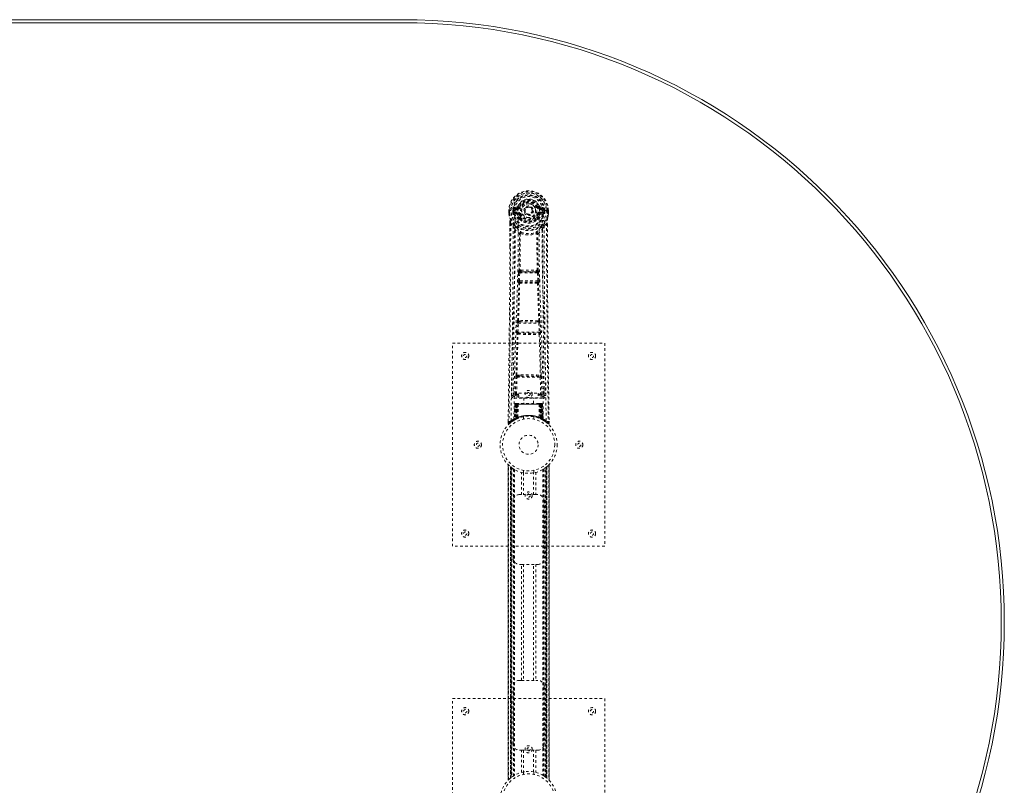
# Model space of a CAD drawing. Header units: inches. Extents: x 28.6 to 100.1, y 28.7 to 76.2.
# Tile 4 of 4: x 61.3 to 100.1, y 46.1 to 76.2. Entities that reach past the tile are written whole.
import ezdxf

# ---------------------------------------------------------------- set-up
doc = ezdxf.new("R2010")
doc.units = ezdxf.units.IN
doc.header["$MEASUREMENT"] = 0
doc.linetypes.add('SLD-Dashed', pattern=[0.075, 0.05, -0.025])
doc.linetypes.add('SLD-Solid', pattern=[0])

msp = doc.modelspace()

# ---------------------------------------------------------------- linework, layer by layer
at = {"color": 7, "linetype": 'SLD-Solid', "lineweight": 15}
for p, q in [((52.354, 76.234), (76.354, 76.234)), ((52.354, 76.116), (76.354, 76.116)), ((76.354, 76.116), (52.354, 76.116))]:
    msp.add_line(p, q, dxfattribs=at)
at = {"color": 7, "linetype": 'SLD-Dashed', "lineweight": 0}
for p, q in [((80.575, 68.718), (80.575, 68.601)), ((80.579, 68.718), (80.575, 68.718)), ((80.576, 68.718), (80.576, 68.601)), ((80.632, 68.717), (80.579, 68.718)), ((80.604, 68.715), (80.604, 68.601)), ((80.655, 68.717), (80.632, 68.717)), ((80.813, 68.717), (80.655, 68.717)), ((80.726, 68.644), (80.726, 68.715)), ((80.761, 68.715), (80.755, 68.715)), ((80.755, 68.715), (80.755, 68.645)), ((80.761, 68.636), (80.761, 68.715)), ((80.898, 68.859), (80.779, 68.835)), ((80.809, 68.799), (80.926, 68.819)), ((80.809, 68.799), (80.809, 68.769)), ((80.926, 68.799), (80.809, 68.799)), ((80.926, 68.769), (80.809, 68.769)), ((80.926, 68.819), (80.926, 68.799)), ((80.926, 68.769), (80.926, 68.799)), ((80.985, 68.863), (80.931, 68.886)), ((80.931, 68.752), (80.931, 68.755)), ((80.985, 68.863), (81.008, 68.854)), ((81.511, 68.708), (81.51, 68.692)), ((81.511, 68.716), (81.511, 68.708)), ((81.701, 68.854), (81.723, 68.863)), ((81.723, 68.863), (81.727, 68.855)), ((81.778, 68.755), (81.778, 68.752)), ((81.783, 68.819), (81.9, 68.799)), ((81.783, 68.819), (81.783, 68.799)), ((81.9, 68.799), (81.783, 68.799)), ((81.783, 68.769), (81.783, 68.799)), ((81.9, 68.769), (81.783, 68.769)), ((81.93, 68.835), (81.811, 68.859)), ((82.054, 68.717), (81.895, 68.717)), ((81.9, 68.769), (81.9, 68.799)), ((81.948, 68.715), (81.953, 68.715)), ((81.948, 68.636), (81.948, 68.715)), ((81.953, 68.645), (81.953, 68.715)), ((81.983, 68.715), (81.983, 68.644)), ((81.983, 68.715), (81.983, 68.715)), ((82.077, 68.717), (82.054, 68.717)), ((82.13, 68.718), (82.077, 68.717)), ((82.104, 68.601), (82.104, 68.715)), ((82.134, 68.718), (82.13, 68.718)), ((82.133, 68.601), (82.133, 68.718)), ((82.134, 68.718), (82.134, 68.601)), ((80.575, 68.601), (80.575, 68.597)), ((80.726, 68.644), (80.755, 68.645)), ((80.726, 68.644), (80.726, 68.644)), ((80.756, 68.645), (80.761, 68.626)), ((80.761, 68.626), (80.761, 68.636)), ((80.767, 68.6), (80.771, 68.595)), ((80.771, 68.595), (80.771, 68.594)), ((80.771, 68.595), (80.771, 68.595)), ((80.782, 68.584), (80.771, 68.595)), ((80.782, 68.584), (80.896, 68.563)), ((80.795, 68.647), (80.795, 68.617)), ((80.795, 68.647), (80.926, 68.647)), ((80.926, 68.592), (80.795, 68.617)), ((80.795, 68.617), (80.926, 68.617)), ((80.926, 68.647), (80.926, 68.617)), ((80.926, 68.592), (80.926, 68.617)), ((81.008, 68.562), (80.98, 68.551)), ((80.986, 68.402), (80.986, 68.42)), ((81.005, 68.356), (80.994, 68.373)), ((81.009, 68.426), (81.01, 68.407)), ((81.699, 68.407), (81.699, 68.426)), ((81.728, 68.551), (81.701, 68.562)), ((81.715, 68.373), (81.703, 68.356)), ((81.722, 68.402), (81.723, 68.42)), ((81.783, 68.647), (81.783, 68.617)), ((81.783, 68.647), (81.913, 68.647)), ((81.913, 68.617), (81.783, 68.592)), ((81.783, 68.592), (81.783, 68.617)), ((81.783, 68.617), (81.913, 68.617)), ((81.812, 68.563), (81.927, 68.584)), ((81.913, 68.617), (81.913, 68.647)), ((81.937, 68.595), (81.927, 68.584)), ((81.927, 68.584), (81.927, 68.584)), ((81.927, 68.584), (81.927, 68.584)), ((81.937, 68.595), (81.941, 68.6)), ((81.953, 68.645), (81.948, 68.626)), ((81.948, 68.626), (81.948, 68.636)), ((81.953, 68.645), (81.983, 68.644)), ((81.983, 68.644), (81.983, 68.644)), ((82.134, 68.597), (82.134, 68.601)), ((80.617, 68.217), (80.614, 67.292)), ((80.618, 67.292), (80.618, 68.216)), ((80.647, 68.215), (80.743, 68.1)), ((81.966, 68.1), (82.062, 68.215)), ((82.09, 68.163), (82.09, 68.216)), ((82.091, 68.217), (82.092, 68.163)), ((81.027, 67.797), (81.027, 67.797)), ((81.682, 67.797), (81.682, 67.797)), ((80.944, 65.944), (80.96, 66.261)), ((80.988, 65.942), (81.005, 66.259)), ((81.005, 66.259), (81.704, 66.259)), ((81.055, 66.358), (81.015, 66.357)), ((81.023, 66.304), (81.062, 66.304)), ((81.646, 66.304), (81.062, 66.304)), ((81.646, 66.304), (81.685, 66.304)), ((81.693, 66.357), (81.653, 66.358)), ((81.704, 66.259), (81.72, 65.942)), ((81.764, 65.944), (81.748, 66.261)), ((80.968, 65.85), (80.953, 65.854)), ((81.72, 65.942), (80.988, 65.942)), ((81.012, 65.892), (80.998, 65.897)), ((80.998, 65.897), (81.711, 65.897)), ((81.711, 65.897), (81.697, 65.892)), ((81.741, 65.85), (81.755, 65.854)), ((80.889, 63.926), (80.906, 64.279)), ((80.934, 63.924), (80.951, 64.277)), ((80.951, 64.277), (81.758, 64.277)), ((80.988, 64.373), (80.956, 64.373)), ((80.997, 64.322), (80.966, 64.321)), ((81.711, 64.322), (80.997, 64.322)), ((81.711, 64.322), (81.743, 64.321)), ((81.753, 64.373), (81.72, 64.373)), ((81.758, 64.277), (81.775, 63.924)), ((81.819, 63.926), (81.802, 64.279)), ((80.895, 63.836), (80.904, 63.833)), ((81.775, 63.924), (80.934, 63.924)), ((80.948, 63.876), (80.94, 63.879)), ((80.94, 63.879), (81.769, 63.879)), ((81.769, 63.879), (81.76, 63.876)), ((81.805, 63.833), (81.813, 63.836)), ((78.354, 55.484), (78.354, 63.484)), ((78.354, 63.484), (84.354, 63.484)), ((84.354, 63.484), (84.354, 55.484)), ((80.836, 61.481), (80.851, 62.143)), ((80.88, 61.48), (80.896, 62.141)), ((80.893, 62.227), (81.049, 62.233)), ((80.896, 62.141), (81.813, 62.141)), ((80.904, 62.182), (81.057, 62.185)), ((81.057, 62.185), (81.652, 62.185)), ((81.652, 62.185), (81.805, 62.182)), ((81.659, 62.233), (81.816, 62.227)), ((81.813, 62.141), (81.828, 61.48)), ((81.873, 61.481), (81.857, 62.143)), ((80.745, 61.714), (80.742, 61.427)), ((81.967, 61.427), (81.963, 61.714)), ((80.742, 61.424), (80.743, 61.416)), ((80.787, 61.378), (80.787, 61.318)), ((80.974, 61.378), (80.787, 61.378)), ((80.88, 61.435), (80.88, 61.48)), ((80.88, 61.48), (80.974, 61.48)), ((80.88, 61.435), (80.974, 61.435)), ((80.974, 61.511), (81.724, 61.511)), ((80.974, 61.331), (80.974, 61.511)), ((81.724, 61.331), (80.974, 61.331)), ((81.159, 61.331), (81.159, 61.109)), ((81.549, 61.109), (81.549, 61.331)), ((81.724, 61.511), (81.724, 61.331)), ((81.724, 61.48), (81.828, 61.48)), ((81.724, 61.435), (81.828, 61.435)), ((81.922, 61.378), (81.724, 61.378)), ((81.828, 61.435), (81.828, 61.48)), ((81.922, 61.318), (81.922, 61.378)), ((81.965, 61.416), (81.967, 61.424)), ((80.787, 61.318), (81.922, 61.318)), ((80.808, 61.08), (80.787, 60.475)), ((80.822, 61.08), (80.801, 60.483)), ((80.822, 61.08), (80.808, 61.08)), ((80.842, 61.084), (80.82, 60.49)), ((80.84, 61.08), (80.82, 60.493)), ((80.907, 61.08), (80.84, 61.08)), ((80.847, 61.08), (80.847, 60.523)), ((80.855, 61.08), (80.847, 61.08)), ((80.855, 61.109), (80.848, 61.109)), ((80.861, 61.109), (80.852, 61.109)), ((80.855, 61.08), (81.854, 61.08)), ((80.855, 60.527), (80.855, 61.08)), ((80.868, 61.109), (80.861, 61.109)), ((80.861, 60.53), (80.861, 61.08)), ((80.861, 61.08), (80.867, 61.08)), ((80.867, 61.08), (80.867, 60.533)), ((81.841, 61.08), (80.867, 61.08)), ((80.924, 61.109), (80.87, 61.109)), ((80.879, 61.08), (80.879, 60.538)), ((80.885, 61.08), (80.879, 61.08)), ((80.886, 61.109), (80.88, 61.109)), ((80.885, 61.08), (81.823, 61.08)), ((80.885, 60.541), (80.885, 61.08)), ((80.886, 61.109), (80.924, 61.109)), ((80.888, 60.529), (80.907, 61.08)), ((80.908, 61.08), (80.889, 60.529)), ((80.907, 61.08), (80.908, 61.08)), ((80.938, 61.08), (80.934, 60.558)), ((80.946, 61.109), (80.938, 61.109)), ((81.77, 61.08), (80.938, 61.08)), ((81.763, 61.109), (80.946, 61.109)), ((81.771, 61.109), (81.763, 61.109)), ((81.77, 61.08), (81.775, 60.558)), ((81.839, 61.109), (81.785, 61.109)), ((81.785, 61.109), (81.823, 61.109)), ((81.82, 60.529), (81.801, 61.08)), ((81.801, 61.08), (81.801, 61.08)), ((81.801, 61.08), (81.82, 60.529)), ((81.869, 61.08), (81.801, 61.08)), ((81.829, 61.109), (81.823, 61.109)), ((81.829, 61.08), (81.823, 61.08)), ((81.823, 61.08), (81.823, 60.541)), ((81.829, 60.538), (81.829, 61.08)), ((81.847, 61.109), (81.841, 61.109)), ((81.841, 60.533), (81.841, 61.08)), ((81.841, 61.08), (81.848, 61.08)), ((81.857, 61.109), (81.847, 61.109)), ((81.848, 61.08), (81.848, 60.53)), ((81.861, 61.109), (81.853, 61.109)), ((81.861, 61.08), (81.854, 61.08)), ((81.854, 61.08), (81.854, 60.527)), ((81.861, 60.523), (81.861, 61.08)), ((81.889, 60.49), (81.866, 61.084)), ((81.869, 61.08), (81.889, 60.493)), ((81.887, 61.08), (81.908, 60.483)), ((81.9, 61.08), (81.887, 61.08)), ((81.9, 61.08), (81.921, 60.475)), ((81.154, 60.592), (81.154, 60.495)), ((81.554, 60.495), (81.554, 60.592)), ((80.549, 60.41), (80.548, 60.343)), ((80.549, 60.41), (80.548, 60.343)), ((80.548, 60.343), (80.578, 60.342)), ((80.55, 60.406), (80.549, 60.343)), ((80.597, 60.321), (80.639, 60.355)), ((80.773, 60.45), (80.786, 60.458)), ((80.787, 60.475), (80.801, 60.483)), ((80.804, 60.468), (80.871, 60.503)), ((80.82, 60.493), (80.888, 60.529)), ((80.847, 60.523), (80.855, 60.527)), ((80.86, 60.497), (80.847, 60.523)), ((80.86, 60.497), (80.851, 60.493)), ((80.867, 60.501), (80.855, 60.527)), ((80.867, 60.501), (80.86, 60.497)), ((80.867, 60.533), (80.861, 60.53)), ((80.873, 60.504), (80.861, 60.53)), ((80.865, 60.5), (80.873, 60.504)), ((80.88, 60.507), (80.867, 60.533)), ((80.871, 60.503), (80.872, 60.503)), ((80.872, 60.503), (80.879, 60.507)), ((80.879, 60.538), (80.885, 60.541)), ((80.891, 60.512), (80.879, 60.538)), ((80.897, 60.515), (80.885, 60.541)), ((80.889, 60.529), (80.888, 60.529)), ((80.897, 60.515), (80.891, 60.512)), ((81.823, 60.541), (81.811, 60.515)), ((81.818, 60.512), (81.811, 60.515)), ((81.829, 60.538), (81.818, 60.512)), ((81.82, 60.529), (81.82, 60.529)), ((81.82, 60.529), (81.889, 60.493)), ((81.823, 60.541), (81.829, 60.538)), ((81.841, 60.533), (81.829, 60.507)), ((81.848, 60.53), (81.836, 60.504)), ((81.837, 60.503), (81.837, 60.503)), ((81.837, 60.503), (81.852, 60.495)), ((81.848, 60.53), (81.841, 60.533)), ((81.854, 60.527), (81.841, 60.501)), ((81.849, 60.497), (81.841, 60.501)), ((81.861, 60.523), (81.849, 60.497)), ((81.875, 60.484), (81.849, 60.497)), ((81.854, 60.527), (81.861, 60.523)), ((81.869, 60.486), (81.904, 60.468)), ((81.908, 60.483), (81.921, 60.475)), ((81.917, 60.462), (81.93, 60.455)), ((81.922, 60.458), (81.936, 60.45)), ((82.07, 60.355), (82.112, 60.321)), ((82.131, 60.342), (82.111, 60.32)), ((82.161, 60.343), (82.16, 60.41)), ((80.549, 58.7), (80.549, 46.269)), ((80.549, 46.27), (80.549, 58.698)), ((80.549, 58.698), (80.55, 58.697)), ((80.549, 58.697), (80.549, 46.271)), ((80.561, 46.282), (80.561, 58.686)), ((80.644, 58.612), (80.639, 58.615)), ((80.639, 46.353), (80.639, 58.615)), ((80.639, 58.615), (80.639, 46.353)), ((80.644, 58.612), (80.644, 46.356)), ((80.645, 58.611), (80.645, 46.357)), ((80.684, 58.58), (80.648, 58.608)), ((80.648, 46.36), (80.648, 58.608)), ((80.648, 58.608), (80.648, 46.36)), ((82.061, 58.608), (82.061, 46.36)), ((82.061, 46.36), (82.061, 58.608)), ((82.069, 58.615), (82.065, 58.612)), ((82.065, 46.356), (82.065, 58.612)), ((82.069, 58.615), (82.069, 46.353)), ((82.069, 46.353), (82.069, 58.615)), ((82.147, 58.686), (82.147, 46.282)), ((82.159, 46.268), (82.159, 58.699)), ((82.159, 58.698), (82.159, 46.27)), ((82.159, 46.271), (82.159, 58.697)), ((80.66, 46.369), (80.66, 58.599)), ((80.664, 46.372), (80.664, 58.596)), ((80.666, 58.594), (80.666, 46.374)), ((80.668, 58.593), (80.668, 46.375)), ((80.69, 58.576), (80.69, 46.392)), ((80.756, 58.531), (80.751, 58.534)), ((80.756, 58.531), (80.756, 46.437)), ((80.781, 58.516), (80.781, 46.452)), ((80.799, 58.506), (80.799, 46.462)), ((81.073, 57.519), (81.073, 58.395)), ((81.154, 58.473), (81.154, 58.376)), ((81.157, 58.376), (81.157, 57.519)), ((81.552, 57.519), (81.552, 58.376)), ((81.554, 58.376), (81.554, 58.473)), ((81.636, 58.395), (81.636, 57.519)), ((81.91, 58.506), (81.91, 46.462)), ((81.927, 58.516), (81.927, 46.452)), ((81.953, 58.531), (81.953, 46.437)), ((82.01, 46.398), (82.01, 58.57)), ((82.041, 46.375), (82.041, 58.593)), ((82.043, 46.374), (82.043, 58.594)), ((82.045, 58.596), (82.045, 46.372)), ((82.046, 58.597), (82.046, 46.371)), ((82.055, 46.364), (82.055, 58.604)), ((80.989, 57.519), (81.073, 57.519)), ((81.636, 57.519), (81.073, 57.519)), ((81.636, 57.519), (81.719, 57.519)), ((80.739, 55.019), (80.739, 57.269)), ((81.969, 57.269), (81.969, 55.019)), ((84.354, 55.484), (78.354, 55.484)), ((81.073, 54.769), (80.989, 54.769)), ((81.073, 50.199), (81.073, 54.769)), ((81.073, 54.769), (81.636, 54.769)), ((81.157, 54.769), (81.157, 50.199)), ((81.552, 50.199), (81.552, 54.769)), ((81.636, 54.769), (81.636, 50.199)), ((81.719, 54.769), (81.636, 54.769)), ((80.989, 50.199), (81.073, 50.199)), ((81.073, 50.199), (81.636, 50.199)), ((81.636, 50.199), (81.719, 50.199)), ((80.739, 47.699), (80.739, 49.949)), ((81.969, 49.949), (81.969, 47.699)), ((78.354, 49.484), (84.354, 49.484)), ((78.354, 41.484), (78.354, 49.484)), ((84.354, 49.484), (84.354, 41.484)), ((81.073, 47.449), (80.989, 47.449)), ((81.073, 46.573), (81.073, 47.449)), ((81.073, 47.449), (81.636, 47.449)), ((81.157, 47.449), (81.157, 46.592)), ((81.552, 46.592), (81.552, 47.449)), ((81.636, 47.449), (81.636, 46.573)), ((81.719, 47.449), (81.636, 47.449)), ((81.154, 46.592), (81.154, 46.495)), ((81.554, 46.495), (81.554, 46.592)), ((80.639, 46.353), (80.644, 46.356)), ((81.953, 46.437), (81.957, 46.434)), ((82.024, 46.387), (82.061, 46.36)), ((82.159, 46.27), (82.159, 46.271))]:
    msp.add_line(p, q, dxfattribs=at)
at = {"color": 7, "linetype": 'SLD-Dashed', "lineweight": 0, "flags": 128}
for points in [[(80.931, 68.755), (80.937, 68.831), (80.96, 68.906), (80.999, 68.974), (81.053, 69.034), (81.118, 69.083), (81.192, 69.119), (81.271, 69.141), (81.354, 69.148), (81.437, 69.141), (81.517, 69.119), (81.591, 69.083), (81.656, 69.034), (81.709, 68.974), (81.749, 68.906), (81.772, 68.831), (81.778, 68.755)], [(80.575, 68.718), (80.574, 68.717), (80.575, 68.717), (80.578, 68.717), (80.582, 68.717), (80.586, 68.716), (80.592, 68.716), (80.598, 68.716), (80.604, 68.715)], [(80.666, 60.436), (80.674, 61.483), (80.693, 62.528), (80.723, 63.57), (80.758, 64.608), (80.792, 65.642), (80.817, 66.672), (80.826, 67.697), (80.813, 68.717)], [(80.809, 68.769), (80.786, 68.774), (80.766, 68.787)], [(80.775, 60.492), (80.784, 61.537), (80.806, 62.579), (80.837, 63.619), (80.875, 64.655), (80.911, 65.686), (80.937, 66.712), (80.945, 67.735), (80.931, 68.752)], [(80.926, 68.819), (80.963, 68.834), (80.976, 68.847)], [(80.976, 68.847), (80.981, 68.855), (80.985, 68.863)], [(81.035, 68.842), (81.03, 68.844), (81.025, 68.846), (81.02, 68.848), (81.016, 68.85), (81.013, 68.851), (81.01, 68.853), (81.008, 68.853), (81.008, 68.854)], [(81.673, 68.842), (81.679, 68.844), (81.684, 68.846), (81.688, 68.848), (81.693, 68.85), (81.696, 68.851), (81.699, 68.853), (81.7, 68.853), (81.701, 68.854)], [(81.933, 60.492), (81.924, 61.537), (81.903, 62.58), (81.871, 63.619), (81.834, 64.655), (81.797, 65.686), (81.771, 66.713), (81.763, 67.735), (81.778, 68.752)], [(82.042, 60.436), (82.035, 61.483), (82.015, 62.528), (81.986, 63.57), (81.951, 64.608), (81.916, 65.642), (81.891, 66.672), (81.883, 67.697), (81.895, 68.717)], [(81.942, 68.787), (81.923, 68.774), (81.9, 68.769)], [(81.953, 68.715), (81.957, 68.715), (81.963, 68.715), (81.972, 68.715), (81.983, 68.715)], [(82.104, 68.715), (82.111, 68.716), (82.117, 68.716), (82.122, 68.716), (82.127, 68.717), (82.131, 68.717), (82.133, 68.717), (82.134, 68.717), (82.134, 68.718)], [(80.604, 68.601), (80.598, 68.601), (80.592, 68.601), (80.586, 68.601), (80.582, 68.601), (80.578, 68.601), (80.575, 68.601), (80.574, 68.601), (80.575, 68.601)], [(80.575, 68.601), (80.587, 68.504), (80.603, 68.428)], [(80.575, 68.597), (80.576, 68.597), (80.578, 68.598), (80.581, 68.598), (80.584, 68.598), (80.589, 68.599), (80.594, 68.6), (80.599, 68.601), (80.604, 68.601)], [(80.575, 68.597), (80.586, 68.507), (80.605, 68.417)], [(80.603, 68.428), (80.604, 68.422), (80.605, 68.417)], [(80.785, 68.139), (80.684, 68.263), (80.605, 68.417)], [(80.756, 68.645), (80.755, 68.645), (80.755, 68.645)], [(80.761, 68.636), (80.777, 68.644), (80.795, 68.647)], [(80.923, 68.54), (80.91, 68.557), (80.896, 68.563)], [(80.986, 68.42), (80.953, 68.473), (80.923, 68.54)], [(80.98, 68.551), (81.008, 68.488), (81.038, 68.438)], [(81.005, 68.356), (81.08, 68.298), (81.137, 68.268)], [(81.035, 68.574), (81.03, 68.572), (81.025, 68.57), (81.02, 68.568), (81.016, 68.566), (81.013, 68.565), (81.01, 68.563), (81.008, 68.563), (81.008, 68.562)], [(81.408, 68.561), (81.366, 68.552), (81.348, 68.552)], [(81.572, 68.268), (81.629, 68.298), (81.703, 68.356)], [(81.671, 68.438), (81.701, 68.488), (81.728, 68.551)], [(81.673, 68.574), (81.679, 68.572), (81.684, 68.57), (81.688, 68.568), (81.693, 68.566), (81.696, 68.565), (81.699, 68.563), (81.7, 68.563), (81.701, 68.562)], [(81.723, 68.42), (81.755, 68.473), (81.785, 68.54)], [(81.785, 68.54), (81.798, 68.557), (81.812, 68.563)], [(81.913, 68.647), (81.931, 68.644), (81.948, 68.636)], [(81.924, 68.139), (82.024, 68.263), (82.103, 68.417)], [(81.953, 68.645), (81.953, 68.645), (81.953, 68.645)], [(82.103, 68.417), (82.12, 68.497), (82.134, 68.597)], [(82.103, 68.417), (82.105, 68.422), (82.105, 68.428)], [(82.134, 68.601), (82.134, 68.601), (82.133, 68.601), (82.131, 68.601), (82.127, 68.601), (82.122, 68.601), (82.117, 68.601), (82.111, 68.601), (82.104, 68.601)], [(82.134, 68.597), (82.133, 68.597), (82.131, 68.598), (82.128, 68.598), (82.124, 68.598), (82.12, 68.599), (82.115, 68.6), (82.11, 68.601), (82.104, 68.601)], [(82.134, 68.601), (82.121, 68.504), (82.105, 68.428)], [(80.647, 68.215), (80.645, 66.749), (80.636, 65.277), (80.622, 63.83), (80.619, 63.609), (80.616, 63.379), (80.614, 63.176), (80.611, 62.977), (80.609, 62.762), (80.607, 62.612), (80.605, 62.455), (80.603, 62.299), (80.601, 62.181), (80.599, 62.041), (80.597, 61.879), (80.593, 61.547), (80.59, 61.342), (80.587, 61.088), (80.584, 60.826), (80.581, 60.578), (80.578, 60.342)], [(80.617, 68.217), (80.617, 68.216), (80.618, 68.216), (80.62, 68.216), (80.624, 68.215), (80.629, 68.215), (80.635, 68.215), (80.641, 68.215), (80.647, 68.215)], [(80.743, 68.1), (80.742, 67.579), (80.741, 67.046), (80.738, 66.501), (80.735, 65.986), (80.73, 65.456), (80.725, 64.904), (80.72, 64.415), (80.717, 64.158), (80.713, 63.885), (80.71, 63.597), (80.706, 63.292), (80.703, 63.017), (80.699, 62.776), (80.697, 62.585), (80.694, 62.371), (80.691, 62.129), (80.688, 61.904), (80.685, 61.711), (80.683, 61.552), (80.682, 61.424)], [(80.802, 67.987), (80.888, 67.886), (80.989, 67.798)], [(80.88, 68.051), (80.889, 68.042), (80.895, 68.035)], [(81.72, 67.798), (81.82, 67.886), (81.907, 67.987)], [(81.814, 68.035), (81.819, 68.042), (81.828, 68.051)], [(82.027, 61.424), (82.025, 61.56), (82.023, 61.732), (82.02, 61.941), (82.017, 62.186), (82.014, 62.435), (82.011, 62.655), (82.009, 62.808), (82.007, 62.946), (82.005, 63.068), (82.003, 63.223), (82.001, 63.386), (81.999, 63.542), (81.989, 64.356), (81.981, 65.174), (81.973, 66.147), (81.967, 67.136), (81.966, 68.1)], [(82.062, 68.215), (82.068, 68.215), (82.074, 68.215), (82.08, 68.215), (82.085, 68.215), (82.089, 68.216), (82.091, 68.216), (82.092, 68.216), (82.091, 68.217)], [(82.062, 68.215), (82.063, 66.751), (82.072, 65.278), (82.087, 63.83), (82.09, 63.583), (82.093, 63.325), (82.095, 63.11), (82.098, 62.88), (82.101, 62.63), (82.105, 62.359), (82.108, 62.141), (82.111, 61.879), (82.115, 61.555), (82.118, 61.344), (82.121, 61.086), (82.125, 60.824), (82.128, 60.576), (82.131, 60.342)], [(82.092, 68.163), (82.1, 65.593), (82.127, 62.968), (82.161, 60.343)], [(80.979, 66.351), (80.99, 67.071), (80.991, 67.79)], [(81.037, 67.808), (81.032, 67.817), (81.025, 67.823), (81.017, 67.827), (81.009, 67.827), (81.001, 67.823), (80.995, 67.817), (80.991, 67.808), (80.989, 67.798)], [(81.027, 67.797), (81.026, 67.078), (81.015, 66.357)], [(81.72, 67.798), (81.718, 67.808), (81.713, 67.817), (81.707, 67.823), (81.7, 67.827), (81.692, 67.827), (81.684, 67.823), (81.677, 67.817), (81.672, 67.808)], [(81.693, 66.357), (81.683, 67.078), (81.682, 67.797)], [(81.729, 66.351), (81.719, 67.071), (81.718, 67.79)], [(80.614, 67.292), (80.609, 65.593), (80.581, 62.968), (80.549, 60.41)], [(80.96, 66.261), (80.966, 66.261), (80.976, 66.261), (80.99, 66.26), (81.005, 66.259)], [(81.023, 66.304), (81.022, 66.303), (81.02, 66.302), (81.018, 66.299), (81.012, 66.289), (81.008, 66.275), (81.005, 66.259)], [(81.055, 66.358), (81.354, 66.359), (81.653, 66.358)], [(81.062, 66.304), (81.354, 66.305), (81.646, 66.304)], [(81.704, 66.259), (81.719, 66.26), (81.733, 66.261), (81.743, 66.261), (81.748, 66.261)], [(80.921, 64.368), (80.946, 65.11), (80.968, 65.85)], [(80.944, 65.944), (80.949, 65.944), (80.959, 65.943), (80.974, 65.943), (80.988, 65.942)], [(80.956, 64.373), (80.981, 65.115), (81.003, 65.855)], [(80.998, 65.897), (80.993, 65.901), (80.989, 65.91), (80.988, 65.917), (80.988, 65.925), (80.988, 65.933), (80.988, 65.942)], [(81.705, 65.855), (81.728, 65.115), (81.753, 64.373)], [(81.72, 65.942), (81.721, 65.933), (81.721, 65.925), (81.72, 65.917), (81.719, 65.91), (81.716, 65.901), (81.711, 65.897)], [(81.72, 65.942), (81.735, 65.943), (81.749, 65.943), (81.759, 65.944), (81.764, 65.944)], [(81.787, 64.368), (81.763, 65.11), (81.741, 65.85)], [(80.906, 64.279), (80.909, 64.311), (80.909, 64.313)], [(80.906, 64.279), (80.911, 64.279), (80.921, 64.278), (80.935, 64.278), (80.951, 64.277)], [(81.758, 64.277), (81.773, 64.278), (81.787, 64.278), (81.798, 64.279), (81.802, 64.279)], [(81.802, 64.279), (81.8, 64.311), (81.8, 64.313)], [(80.86, 62.225), (80.879, 63.03), (80.904, 63.833)], [(80.889, 63.926), (80.894, 63.926), (80.904, 63.926), (80.918, 63.925), (80.934, 63.924)], [(80.893, 62.227), (80.913, 63.033), (80.938, 63.837)], [(81.771, 63.837), (81.796, 63.033), (81.816, 62.227)], [(81.775, 63.924), (81.79, 63.925), (81.804, 63.926), (81.815, 63.926), (81.819, 63.926)], [(81.849, 62.225), (81.829, 63.03), (81.805, 63.833)], [(80.851, 62.143), (80.856, 62.143), (80.866, 62.142), (80.88, 62.142), (80.896, 62.141)], [(81.049, 62.233), (81.354, 62.233), (81.659, 62.233)], [(81.057, 62.185), (81.354, 62.185), (81.652, 62.185)], [(81.813, 62.141), (81.828, 62.142), (81.842, 62.142), (81.853, 62.143), (81.857, 62.143)], [(80.836, 61.481), (80.766, 61.453), (80.742, 61.424)], [(80.787, 61.378), (80.811, 61.407), (80.88, 61.435)], [(80.836, 61.481), (80.84, 61.481), (80.85, 61.481), (80.864, 61.481), (80.88, 61.48)], [(81.828, 61.48), (81.844, 61.481), (81.858, 61.481), (81.868, 61.481), (81.873, 61.481)], [(81.828, 61.435), (81.898, 61.407), (81.922, 61.378)], [(81.967, 61.424), (81.942, 61.453), (81.873, 61.481)], [(80.808, 61.08), (80.811, 61.08), (80.82, 61.08), (80.832, 61.08), (80.847, 61.08)], [(80.861, 61.08), (80.846, 61.08), (80.834, 61.08), (80.825, 61.08), (80.822, 61.08)], [(80.84, 61.08), (80.84, 61.08), (80.842, 61.08), (80.846, 61.08), (80.851, 61.08), (80.857, 61.08), (80.864, 61.08), (80.871, 61.08), (80.879, 61.08)], [(80.938, 61.08), (80.927, 61.08), (80.918, 61.08), (80.911, 61.08), (80.908, 61.08)], [(81.801, 61.08), (81.797, 61.08), (81.791, 61.08), (81.781, 61.08), (81.77, 61.08)], [(81.829, 61.08), (81.837, 61.08), (81.845, 61.08), (81.852, 61.08), (81.858, 61.08), (81.863, 61.08), (81.866, 61.08), (81.868, 61.08), (81.869, 61.08)], [(81.839, 61.109), (81.839, 61.109), (81.837, 61.109)], [(81.887, 61.08), (81.883, 61.08), (81.875, 61.08), (81.862, 61.08), (81.848, 61.08)], [(81.861, 61.08), (81.876, 61.08), (81.889, 61.08), (81.897, 61.08), (81.9, 61.08)], [(81.869, 61.08), (81.868, 61.087), (81.867, 61.089)], [(80.551, 60.343), (80.553, 60.335), (80.556, 60.328), (80.561, 60.321), (80.567, 60.316), (80.575, 60.313), (80.582, 60.313), (80.589, 60.315), (80.596, 60.319)], [(80.598, 60.32), (80.63, 60.348), (80.639, 60.355)], [(80.715, 60.412), (80.763, 60.444), (80.808, 60.47)], [(81.89, 60.486), (81.889, 60.492), (81.889, 60.494)], [(81.905, 60.467), (81.945, 60.444), (81.994, 60.412)], [(81.928, 60.457), (81.921, 60.468), (81.917, 60.482)], [(82.112, 60.323), (82.12, 60.319), (82.128, 60.316), (82.136, 60.316), (82.144, 60.317), (82.151, 60.321), (82.156, 60.326), (82.159, 60.333), (82.16, 60.34)], [(82.161, 60.343), (82.16, 60.343), (82.159, 60.343), (82.152, 60.342), (82.142, 60.343), (82.137, 60.343), (82.131, 60.342)], [(80.66, 58.599), (80.649, 58.608), (80.643, 58.612)], [(81.16, 58.376), (81.158, 58.376), (81.157, 58.376)], [(81.552, 58.376), (81.541, 58.375), (81.532, 58.373)], [(81.157, 46.592), (81.168, 46.593), (81.193, 46.597)], [(81.548, 46.592), (81.55, 46.592), (81.552, 46.592)], [(80.644, 46.356), (80.65, 46.361), (80.66, 46.369)]]:
    msp.add_lwpolyline(points, dxfattribs=at)
at = {"color": 7, "linetype": 'SLD-Dashed', "lineweight": 0}
for centre, radius in [((81.354, 68.708), 0.7), ((81.354, 68.708), 0.69), ((81.354, 68.708), 0.623), ((81.354, 68.708), 0.32), ((81.354, 68.708), 0.275), ((81.354, 68.708), 0.188), ((81.354, 68.708), 0.157), ((81.354, 68.708), 0.142), ((81.354, 68.708), 0.139), ((81.354, 68.708), 0.138), ((78.854, 62.984), 0.141), ((78.854, 62.984), 0.0625), ((83.854, 62.984), 0.141), ((83.854, 62.984), 0.0625), ((81.354, 61.484), 0.14), ((81.354, 61.484), 0.0625), ((81.354, 59.484), 1.125), ((81.354, 59.484), 1.03), ((81.354, 59.484), 0.376), ((79.354, 59.484), 0.141), ((79.354, 59.484), 0.0625), ((83.354, 59.484), 0.141), ((83.354, 59.484), 0.0625), ((81.354, 57.484), 0.14), ((81.354, 57.484), 0.0625), ((78.854, 55.984), 0.141), ((78.854, 55.984), 0.0625), ((83.854, 55.984), 0.141), ((83.854, 55.984), 0.0625), ((78.854, 48.984), 0.141), ((78.854, 48.984), 0.0625), ((83.854, 48.984), 0.141), ((83.854, 48.984), 0.0625), ((81.354, 47.484), 0.141), ((81.354, 47.484), 0.0625), ((81.354, 45.484), 1.125), ((81.354, 45.484), 1.03)]:
    msp.add_circle(centre, radius, dxfattribs=at)
at = {"color": 7, "linetype": 'SLD-Solid', "lineweight": 15}
for radius in [23.75, 23.632, 23.632]:
    msp.add_arc((76.354, 52.484), radius, 270, 90, dxfattribs=at)
at = {"color": 7, "linetype": 'SLD-Dashed', "lineweight": 0}
for centre, radius, start, end in [((81.354, 68.708), 0.78, 0, 179.3038), ((81.354, 68.708), 0.78, 0.7166, 179.2834), ((81.354, 68.708), 0.75, 0.5685, 179.4315), ((81.354, 68.708), 0.629, 0.6528, 179.3472), ((81.354, 68.708), 0.599, 0.6527, 179.3473), ((81.354, 68.723), 0.541, 359.3501, 180.6499), ((81.354, 68.708), 0.459, 22.774, 157.226), ((81.354, 68.708), 0.4, 22.774, 157.226), ((80.753, 69.763), 1.048, 268.5369, 270.1564), ((81.354, 68.708), 0.593, 172.3909, 179.3289), ((80.97, 68.759), 0.206, 158.3424, 172.3386), ((80.808, 68.829), 0.0299, 167.8919, 271.954), ((80.932, 68.53), 0.221, 90.3112, 122.517), ((80.926, 68.85), 0.0301, 162.3513, 268.575), ((80.889, 68.903), 0.0454, 281.2508, 337.5722), ((80.926, 68.888), 0.089, 270, 337.226), ((80.926, 68.888), 0.119, 269.9994, 337.2262), ((81.354, 68.708), 0.376, 22.774, 157.226), ((81.354, 68.708), 0.346, 22.7741, 157.2259), ((81.354, 68.708), 0.275, 82.5717, 262.572), ((81.354, 68.708), 0.275, 262.5718, 82.5719), ((81.783, 68.888), 0.119, 202.7738, 270.0001), ((81.783, 68.888), 0.089, 202.774, 270), ((82.322, 67.513), 1.476, 111.6217, 113.9248), ((81.789, 68.891), 0.0715, 209.6357, 265.2026), ((81.82, 68.903), 0.0454, 202.4872, 258.6878), ((81.772, 68.52), 0.233, 58.0391, 88.5924), ((81.782, 68.85), 0.0301, 271.4237, 17.6501), ((81.901, 68.829), 0.0299, 268.046, 12.1081), ((81.738, 68.759), 0.206, 7.6614, 21.6576), ((81.354, 68.708), 0.593, 0.6711, 7.6091), ((80.604, 68.601), 0.03, 180.0028, 185.051), ((81.354, 68.708), 0.787, 188.0937, 351.9063), ((79.431, 68.246), 1.187, 358.5707, 8.7912), ((81.354, 68.708), 0.758, 188.0936, 351.9064), ((77.131, 67.599), 3.569, 9.9436, 13.2514), ((81.354, 68.708), 0.632, 185.8273, 354.1727), ((81.354, 68.708), 0.602, 186.0327, 353.9673), ((80.847, 68.633), 0.0863, 184.5671, 202.6926), ((80.795, 68.586), 0.0306, 89.071, 154.5733), ((81.224, 68.804), 0.499, 204.8895, 243.9927), ((81.162, 68.805), 0.441, 210.2262, 246.4278), ((80.926, 68.562), 0.0299, 91.0955, 178.7807), ((80.954, 68.535), 0.031, 31.5691, 169.904), ((80.926, 68.528), 0.119, 22.7738, 90.0006), ((80.926, 68.528), 0.089, 22.774, 90), ((80.92, 68.527), 0.0649, 21.3169, 85.0801), ((81.016, 68.417), 0.0305, 44.5484, 174.2858), ((81.008, 68.38), 0.0459, 88.3076, 118.8642), ((81.008, 68.361), 0.046, 88.2938, 118.804), ((81.031, 68.398), 0.0449, 175.0841, 213.9424), ((81.045, 68.352), 0.0396, 127.1217, 174.8245), ((81.354, 68.708), 0.376, 202.774, 337.226), ((81.036, 68.404), 0.0347, 87.2664, 140.6048), ((81.354, 68.72), 0.453, 220.451, 319.549), ((81.043, 68.408), 0.033, 181.8892, 228.3749), ((81.354, 68.748), 0.494, 227.4886, 312.5114), ((81.354, 68.708), 0.346, 202.7741, 337.2259), ((81.354, 68.701), 0.411, 219.7061, 320.2939), ((81.692, 68.417), 0.0305, 5.7187, 135.4478), ((81.672, 68.404), 0.0347, 39.392, 92.7368), ((81.783, 68.528), 0.119, 89.9999, 157.2262), ((81.666, 68.408), 0.033, 311.6205, 358.1153), ((81.664, 68.352), 0.0396, 5.1764, 52.8794), ((81.701, 68.38), 0.0459, 61.1304, 91.6991), ((81.7, 68.361), 0.046, 61.1978, 91.7044), ((81.783, 68.528), 0.089, 90, 157.226), ((81.49, 68.799), 0.492, 295.7076, 335.48), ((81.678, 68.398), 0.0448, 326.2212, 4.9356), ((81.546, 68.806), 0.441, 293.5935, 329.7438), ((81.789, 68.527), 0.0649, 94.9221, 158.682), ((81.755, 68.535), 0.031, 10.1764, 148.35), ((81.782, 68.562), 0.0299, 1.1716, 88.9545), ((81.914, 68.586), 0.0306, 25.4276, 90.9302), ((81.832, 68.64), 0.116, 339.633, 353.1074), ((85.576, 67.599), 3.568, 166.7473, 170.0564), ((83.279, 68.246), 1.187, 171.2124, 181.427), ((-418.739, 69.305), 499.542, 359.09607, 359.8488), ((81.076, 67.781), 0.461, 129.1754, 136.3342), ((76.037, 65.562), 5.346, 26.9666, 28.3346), ((82.336, 69.718), 2.213, 225.5088, 228.8672), ((80.863, 67.984), 0.0608, 58.0035, 177.4261), ((81.626, 68.547), 0.893, 214.9883, 231.1481), ((81.354, 68.688), 0.473, 242.6143, 297.3857), ((81.082, 68.547), 0.893, 308.852, 325.0113), ((81.846, 67.984), 0.0608, 2.5707, 122.0031), ((80.372, 69.718), 2.214, 311.1326, 314.4906), ((86.684, 65.556), 5.361, 151.6678, 153.032), ((581.425, 69.305), 499.52, 180.15118, 180.90395), ((81.632, 67.782), 0.461, 43.662, 50.825), ((81.049, 67.794), 0.0608, 73.7746, 175.9555), ((80.978, 67.791), 0.0133, 356.8098, 33.9382), ((81.023, 67.727), 0.0708, 87.2826, 117.2831), ((81.04, 67.796), 0.0128, 102.3445, 173.3609), ((81.109, 67.792), 0.0738, 124.9792, 166.7591), ((81.354, 68.721), 0.966, 250.8189, 289.1817), ((81.354, 68.646), 0.844, 250.0605, 289.9395), ((81.659, 67.794), 0.0608, 4.0445, 106.2254), ((81.6, 67.792), 0.0738, 13.2418, 55.02), ((81.669, 67.796), 0.0128, 6.6349, 77.6731), ((81.685, 67.727), 0.0709, 62.718, 92.7127), ((81.731, 67.791), 0.0133, 146.0905, 183.2898), ((81.141, 66.27), 0.181, 153.5352, 182.7745), ((81.009, 66.284), 0.0735, 85.5119, 114.1497), ((81.025, 66.349), 0.0457, 178.2711, 268.1465), ((81.118, 66.346), 0.104, 173.8587, 204.034), ((81.155, 66.344), 0.101, 172.2321, 203.4739), ((81.554, 66.344), 0.101, 336.5261, 7.7679), ((81.59, 66.346), 0.104, 335.9691, 6.1383), ((81.684, 66.349), 0.0457, 271.8543, 1.7281), ((81.646, 66.261), 0.0575, 357.8272, 47.5839), ((81.699, 66.284), 0.073, 65.7462, 94.5966), ((81.567, 66.27), 0.181, 357.2206, 26.4651), ((81.105, 65.915), 0.163, 169.778, 201.8746), ((80.998, 65.852), 0.0451, 90.863, 176.7703), ((81.013, 65.847), 0.0451, 90.8968, 176.6069), ((80.997, 65.781), 0.0749, 85.0953, 112.9472), ((81.06, 65.861), 0.0574, 147.5066, 185.9252), ((81.354, 103.228), 37.374, 269.4617, 270.5382), ((81.354, 98.481), 32.591, 269.398, 270.602), ((81.696, 65.847), 0.0451, 3.3911, 89.1052), ((81.648, 65.861), 0.0578, 354.2221, 32.3496), ((81.712, 65.781), 0.075, 67.0715, 94.893), ((81.71, 65.852), 0.0451, 3.2266, 89.1386), ((81.604, 65.915), 0.163, 338.1252, 10.2208), ((81.045, 64.312), 0.136, 155.3339, 179.2483), ((80.948, 64.289), 0.0843, 84.871, 108.7987), ((80.966, 64.367), 0.0448, 177.9379, 222.902), ((80.965, 64.364), 0.0424, 220.4414, 270.4236), ((81.019, 64.279), 0.068, 141.1033, 181.635), ((81.042, 64.363), 0.0869, 173.4611, 208.341), ((81.069, 64.361), 0.0814, 171.2469, 208.6897), ((81.354, 31.589), 32.786, 89.3606, 90.6394), ((81.354, 30.959), 33.365, 89.3872, 90.6128), ((81.64, 64.361), 0.0814, 331.308, 8.7558), ((81.666, 64.363), 0.0868, 331.6291, 6.5697), ((81.742, 64.367), 0.0456, 271.257, 1.8222), ((81.69, 64.279), 0.068, 358.3628, 38.9061), ((81.76, 64.289), 0.0837, 71.1218, 95.2097), ((81.664, 64.312), 0.136, 0.7187, 24.7091), ((81.096, 63.896), 0.209, 171.5848, 196.4936), ((80.94, 63.834), 0.0451, 90.5939, 177.0804), ((80.949, 63.831), 0.0451, 90.6215, 177.0107), ((80.93, 63.746), 0.0908, 85.1445, 107.0283), ((80.988, 63.909), 0.0564, 164.2669, 211.7574), ((80.992, 63.843), 0.0546, 143.5223, 186.9855), ((81.354, 100.477), 36.643, 269.3488, 270.6511), ((81.354, 96.688), 32.814, 269.2909, 270.7091), ((81.76, 63.831), 0.0451, 2.9874, 89.3788), ((81.716, 63.843), 0.055, 353.1604, 36.3318), ((81.721, 63.909), 0.0564, 328.2426, 15.7331), ((81.768, 63.834), 0.0451, 2.9196, 89.4061), ((81.778, 63.746), 0.091, 73.0006, 94.84), ((81.613, 63.896), 0.209, 343.5087, 8.4115), ((81.253, 62.142), 0.402, 168.1499, 179.9206), ((80.885, 62.088), 0.139, 86.8587, 100.6178), ((80.905, 62.228), 0.0456, 184.1724, 268.2462), ((81.003, 62.23), 0.111, 181.7808, 205.6622), ((81.001, 62.142), 0.105, 157.5314, 180.3648), ((81.138, 62.221), 0.0889, 172.3662, 204.3945), ((81.571, 62.221), 0.0889, 335.6058, 7.6362), ((81.706, 62.23), 0.109, 334.2088, 358.3454), ((81.803, 62.228), 0.0456, 271.7529, 355.827), ((81.708, 62.142), 0.105, 359.6326, 22.4743), ((81.823, 62.086), 0.141, 79.4668, 93.0566), ((81.456, 62.142), 0.401, 0.0763, 11.8383), ((80.717, 63.02), 1.596, 268.7145, 270.8687), ((80.787, 61.423), 0.105, 179.2621, 269.995), ((80.785, 61.421), 0.0423, 186.5679, 271.9623), ((80.881, 61.481), 0.0451, 179.0362, 269.5692), ((81.828, 61.481), 0.0451, 270.429, 0.9018), ((81.922, 61.423), 0.105, 270.0044, 0.7379), ((81.923, 61.421), 0.0423, 268.0362, 353.4321), ((81.991, 63.021), 1.597, 269.1326, 271.2849), ((80.838, 61.079), 0.03, 90.0063, 178.0021), ((80.869, 61.036), 0.0742, 106.7372, 144.0526), ((80.852, 61.079), 0.03, 90.028, 178.0342), ((80.866, 60.944), 0.163, 91.7046, 100.6252), ((80.87, 61.079), 0.03, 90.0624, 178.0694), ((80.875, 61.074), 0.0356, 82.0671, 170.2937), ((81.267, 61.087), 0.413, 176.9651, 180.9872), ((81.45, 61.086), 0.589, 177.972, 180.5992), ((81.294, 61.087), 0.427, 177.0654, 180.9519), ((81.324, 61.087), 0.445, 177.1789, 180.908), ((81.33, 61.087), 0.444, 177.1775, 180.9141), ((80.937, 61.079), 0.0299, 90.1875, 178.2032), ((80.938, 61.079), 0.0299, 90.1862, 178.2023), ((80.975, 61.086), 0.0369, 141.8622, 189.6595), ((81.735, 61.087), 0.0354, 349.2794, 39.1946), ((81.771, 61.079), 0.0299, 1.7955, 89.8138), ((81.771, 61.079), 0.0299, 1.7977, 89.8138), ((81.378, 61.087), 0.445, 359.0839, 2.8106), ((81.384, 61.087), 0.446, 359.0943, 2.8188), ((81.839, 61.079), 0.03, 1.9319, 89.9363), ((81.415, 61.087), 0.426, 359.042, 2.9407), ((81.258, 61.086), 0.59, 359.4004, 2.0235), ((81.842, 60.941), 0.166, 79.5974, 88.3422), ((81.439, 61.087), 0.415, 359.0229, 3.0248), ((81.857, 61.079), 0.03, 1.9667, 89.9733), ((81.839, 61.036), 0.0742, 35.9474, 73.2612), ((81.87, 61.079), 0.03, 1.9934, 89.996), ((81.354, 59.484), 1.158, 47.8705, 132.1289), ((81.354, 59.452), 1.19, 60.8884, 119.1116), ((81.354, 59.484), 1.127, 60.489, 119.511), ((81.354, 59.485), 1.155, 64.3786, 115.6214), ((81.354, 59.485), 1.155, 65.0795, 114.9205), ((81.354, 59.485), 1.155, 66.0603, 113.9397), ((81.31, 59.933), 0.73, 121.0018, 125.2144), ((81.354, 59.521), 1.12, 67.9468, 112.0532), ((80.904, 60.541), 0.0346, 344.8603, 31.0087), ((81.804, 60.541), 0.0346, 148.9852, 195.1457), ((81.399, 59.934), 0.729, 54.7832, 58.9992), ((81.354, 59.442), 1.209, 124.6696, 131.8393), ((80.578, 60.342), 0.03, 179.2804, 312.1369), ((80.648, 60.386), 0.0826, 211.7767, 232.6783), ((81.349, 59.49), 1.12, 124.6268, 132.089), ((81.342, 59.245), 1.37, 114.4308, 119.5493), ((80.696, 60.436), 0.03, 180.1675, 304.0697), ((81.354, 59.485), 1.127, 119.5096, 124.6498), ((80.757, 60.476), 0.03, 301.0459, 358.0156), ((80.816, 60.504), 0.0429, 196.9748, 245.833), ((80.771, 60.484), 0.0299, 300.2757, 358.0928), ((81.339, 59.51), 1.098, 118.6319, 120.2648), ((81.336, 59.86), 0.824, 126.3732, 131.7303), ((81.33, 59.871), 0.809, 125.4908, 130.8687), ((80.804, 60.626), 0.138, 269.4168, 293.4596), ((81.353, 59.486), 1.125, 114.2598, 119.2), ((80.792, 60.492), 0.0273, 297.6533, 2.2973), ((80.79, 60.494), 0.0299, 299.2286, 358.192), ((81.334, 59.872), 0.806, 124.319, 129.6143), ((80.858, 60.53), 0.0297, 295.4787, 358.522), ((80.859, 60.53), 0.0297, 295.4282, 358.5248), ((81.352, 59.479), 1.133, 60.8173, 65.7235), ((81.849, 60.53), 0.0297, 181.4813, 244.5688), ((81.85, 60.53), 0.0297, 181.4777, 244.5211), ((81.375, 59.872), 0.806, 50.3861, 55.6806), ((81.354, 59.483), 1.128, 59.7408, 64.7247), ((81.375, 59.867), 0.814, 49.1486, 54.493), ((81.344, 59.462), 1.154, 59.9613, 64.033), ((81.373, 59.86), 0.824, 48.2688, 53.6287), ((81.919, 60.494), 0.0299, 181.8054, 240.774), ((81.919, 60.494), 0.03, 196.8917, 241.2703), ((81.938, 60.484), 0.0299, 181.9072, 239.7243), ((81.892, 60.504), 0.0429, 294.1676, 343.0246), ((81.971, 60.512), 0.0714, 211.6419, 238.9245), ((81.354, 59.484), 1.128, 55.3523, 60.4883), ((81.951, 60.476), 0.03, 181.9816, 238.9569), ((81.351, 59.478), 1.134, 58.9624, 59.8398), ((81.367, 59.245), 1.37, 60.4508, 65.5693), ((82.012, 60.436), 0.03, 235.936, 359.8268), ((81.357, 59.487), 1.124, 47.9077, 55.3629), ((81.352, 59.439), 1.212, 48.1734, 55.322), ((82.131, 60.342), 0.03, 227.8635, 0.7202), ((81.437, 59.566), 1.242, 224.3491, 225.1394), ((81.344, 59.471), 1.108, 231.0994, 232.4154), ((81.345, 59.496), 1.14, 307.6033, 308.882), ((81.376, 59.46), 1.093, 307.6187, 315.7583), ((81.353, 59.486), 1.128, 307.9248, 309.4621), ((81.354, 59.484), 1.125, 232.2643, 239.3835), ((81.353, 59.482), 1.123, 237.8617, 240.4261), ((81.354, 59.484), 1.125, 299.5755, 302.1353), ((80.989, 57.269), 0.25, 90, 180), ((81.719, 57.269), 0.25, 0, 90), ((80.989, 55.019), 0.25, 180, 270), ((81.719, 55.019), 0.25, 270, 0), ((80.989, 49.949), 0.25, 90, 180), ((81.719, 49.949), 0.25, 0, 90), ((80.989, 47.699), 0.25, 180, 270), ((81.719, 47.699), 0.25, 270, 0), ((81.332, 45.509), 1.092, 127.6158, 135.7608), ((81.361, 45.475), 1.136, 127.5993, 128.8828), ((81.354, 45.485), 1.124, 119.5751, 122.1368), ((81.354, 45.484), 1.125, 57.8651, 60.4245), ((81.354, 45.484), 1.125, 52.2634, 59.3838), ((81.332, 45.456), 1.161, 51.1311, 52.3868), ((81.371, 45.5), 1.102, 44.2966, 45.1871)]:
    msp.add_arc(centre, radius, start, end, dxfattribs=at)

doc.saveas('drawing.dxf')
